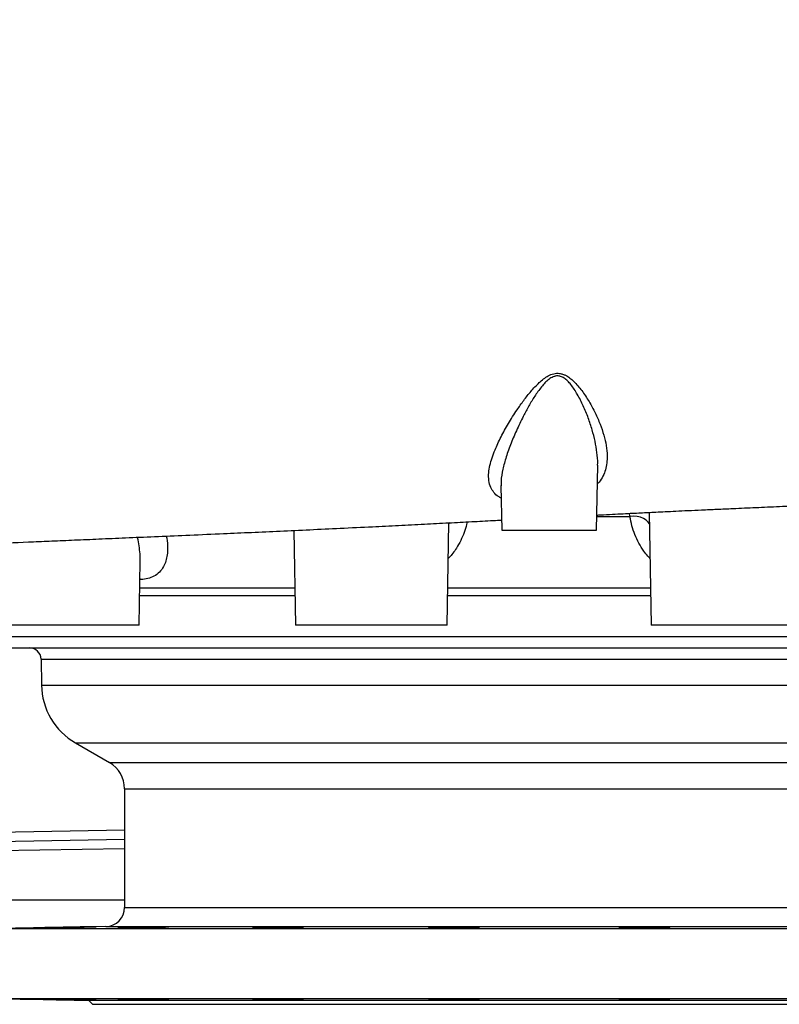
# Model space of a CAD drawing. Header units: millimetres. Extents: x 7192 to 13285, y 1378 to 18140.
# Tile 2 of 10: x 9250 to 11253, y 1378 to 3974. Entities that reach past the tile are written whole.
import ezdxf

# ---------------------------------------------------------------- set-up
doc = ezdxf.new("R2010")
doc.units = ezdxf.units.MM
doc.header["$LTSCALE"] = 5

msp = doc.modelspace()

# ---------------------------------------------------------------- linework, layer by layer
at = {"color": 7, "linetype": 'Continuous', "lineweight": 25}
for p, q in [((10771.3, 2627.8), (10774.3, 2799.8)), ((10519.2, 2745.5), (10521.3, 2627.8)), ((10910.2, 2675), (10915.4, 2377.8)), ((9972.8, 2627.4), (9977.2, 2377.8)), ((10377.2, 2377.8), (10381.9, 2647.4)), ((10521.3, 2627.8), (10771.3, 2627.8)), ((9564.7, 2377.8), (9567.6, 2546.3)), ((9564.7, 2377.8), (9164.7, 2377.8)), ((10377.2, 2377.8), (9977.2, 2377.8)), ((11315.4, 2377.8), (10915.4, 2377.8)), ((9183.3, 2317.8), (11567.2, 2317.8)), ((9305.8, 2288.3), (9307, 2219.6)), ((9397, 2066.9), (9486.3, 2015.3)), ((9526.3, 1946), (9526.3, 1633.1)), ((8995.4, 1803.7), (9526.3, 1812.9)), ((9526.3, 1652.8), (8995.4, 1652.8)), ((9477.2, 1583.1), (9171.3, 1577.8)), ((9171.3, 1577.8), (12121.3, 1577.8)), ((9171.3, 1392.8), (9430.8, 1388.3)), ((9171.3, 1392.8), (12121.3, 1392.8)), ((9430.8, 1388.3), (9441.3, 1377.8)), ((9430.8, 1388.3), (11861.8, 1388.3)), ((9441.3, 1377.8), (11851.3, 1377.8))]:
    msp.add_line(p, q, dxfattribs=at)
at = {"color": 8, "linetype": 'Continuous', "lineweight": 25}
for p, q in [((10771.9, 2664.1), (10859.4, 2664.1)), ((10859.4, 2664.1), (10858.1, 2672.3)), ((10381.8, 2644.4), (10383.9, 2647.9)), ((9566.4, 2476.4), (9975.5, 2476.4)), ((10378.9, 2476.4), (10913.7, 2476.4)), ((9566, 2455.7), (9975.8, 2455.7)), ((10378.5, 2455.7), (10914, 2455.7)), ((9153.3, 2347.3), (12139.3, 2347.3)), ((9305.8, 2288.3), (11480.9, 2288.3)), ((9307, 2219.6), (11484.1, 2219.6)), ((9397, 2066.9), (11895.6, 2066.9)), ((9486.3, 2015.3), (11806.3, 2015.3)), ((9526.3, 1946), (11766.3, 1946)), ((9003.2, 1828.8), (9526.3, 1837.9)), ((9526.3, 1787.9), (8995.4, 1778.7)), ((9526.3, 1633.1), (11766.3, 1633.1)), ((9477.2, 1583.1), (11815.4, 1583.1))]:
    msp.add_line(p, q, dxfattribs=at)
at = {"color": 8, "linetype": 'Continuous', "lineweight": 25, "flags": 128}
msp.add_lwpolyline([(10910.7, 2644.4), (10907.6, 2649.4), (10902.2, 2654.7), (10895.4, 2659.1), (10887.4, 2662.3), (10878.5, 2664.3), (10869, 2664.9), (10859.4, 2664.1)], dxfattribs=at)
at = {"color": 7, "linetype": 'Continuous', "lineweight": 25, "flags": 128}
msp.add_lwpolyline([(9316.2, 1579.9), (9316.5, 1579.9), (9318.7, 1579.9), (9322.8, 1579.9), (9328.6, 1580), (9335.9, 1580.1), (9344.6, 1580.2), (9354.4, 1580.4), (9365.1, 1580.5), (9376.2, 1580.7), (9387.6, 1580.9), (9398.9, 1581.1), (9409.7, 1581.3), (9419.8, 1581.5), (9428.8, 1581.7), (9436.6, 1581.8), (9442.8, 1582), (9447.4, 1582.1), (9450.2, 1582.2), (9451, 1582.2), (9450, 1582.3), (9447, 1582.2), (9442.3, 1582.2), (9435.9, 1582.1), (9428, 1582), (9418.9, 1581.9), (9408.7, 1581.7), (9397.8, 1581.5), (9386.6, 1581.3), (9375.2, 1581.1), (9364.1, 1580.9), (9353.5, 1580.7), (9343.8, 1580.6), (9335.2, 1580.4), (9327.9, 1580.2), (9321.2, 1580.1), (9321.2, 1580.1)], dxfattribs=at)
at = {"color": 7, "linetype": 'Continuous', "lineweight": 25}
for centre, radius, start, end in [((9275.8, 2287.8), 30, 1, 90), ((9487, 2222.8), 180, 181, 240), ((9446.3, 1946), 80, 0, 60), ((9476.3, 1633.1), 50, 271, 0)]:
    msp.add_arc(centre, radius, start, end, dxfattribs=at)
for points, knots in [([(13142.1, 3759.8), (13140.5, 3764.7), (13134.7, 3782.9), (13120.3, 3813.3), (13100.5, 3847.5), (13078.9, 3877.6), (13056.6, 3903.6), (13031.7, 3928.3), (13004.8, 3950.7), (12976.5, 3970.4), (12950.5, 3985.5), (12927.3, 3997), (12908, 4005.4), (12891.1, 4011.8), (12878, 4016.3), (12869, 4019.1), (12861.4, 4021.3), (12855.1, 4023.1), (12848.9, 4024.8), (12841.3, 4026.7), (12831.7, 4029), (12821.1, 4031.3), (12811.1, 4033.3), (12801.5, 4035.1), (12792, 4036.8), (12783.1, 4038.3), (12773.7, 4039.7), (12763.7, 4041.1), (12753.1, 4042.6), (12742.1, 4044), (12731.6, 4045.3), (12721.5, 4046.4), (12710.7, 4047.6), (12698.1, 4048.9), (12683.6, 4050.4), (12668.3, 4051.8), (12653, 4053.2), (12637.7, 4054.5), (12622.6, 4055.7), (12608, 4056.9), (12591.4, 4058.1), (12573, 4059.5), (12552.8, 4060.9), (12532.8, 4062.2), (12511.3, 4063.6), (12486.9, 4065.1), (12459, 4066.8), (12427.5, 4068.6), (12392.7, 4070.5), (12351.5, 4072.7), (12303.6, 4075.1), (12248.5, 4077.7), (12189.6, 4080.4), (12131.4, 4082.9), (12074.7, 4085.2), (12020.3, 4087.3), (11965, 4089.4), (11910.2, 4091.3), (11857.6, 4093.1), (11807.7, 4094.8), (11761.1, 4096.4), (11717.9, 4097.8), (11674.4, 4099.3), (11628.5, 4100.9), (11578.1, 4102.6), (11524.6, 4104.5), (11468.9, 4106.5), (11412, 4108.6), (11354.4, 4110.9), (11302.3, 4113), (11255.1, 4115), (11212.8, 4116.8), (11167.5, 4118.8), (11118.6, 4121), (11055.9, 4123.6), (10980, 4127), (10892.4, 4131.1), (10803.2, 4135.7), (10712.7, 4140.3), (10621.8, 4145), (10527.4, 4149.8), (10430.3, 4154.8), (10330.4, 4159.9), (10232, 4164.8), (10136.1, 4169.5), (10043, 4174), (9952.1, 4178.4), (9862, 4182.6), (9772.5, 4186.6), (9684, 4190.6), (9597.4, 4194.4), (9513.2, 4198.1), (9428.6, 4201.8), (9343.8, 4205.6), (9259.1, 4209.3), (9179.8, 4212.7), (9106.1, 4215.8), (9038, 4218.7), (8978.1, 4221.3), (8923.4, 4223.6), (8870.9, 4225.8), (8815.3, 4228.1), (8757, 4230.6), (8696.2, 4233.1), (8630.8, 4235.9), (8563.4, 4238.8), (8496.5, 4241.8), (8434.6, 4244.5), (8377.7, 4247.2), (8325.4, 4249.6), (8281.6, 4251.8), (8244.9, 4253.6), (8214.4, 4255.2), (8186.1, 4256.7), (8159.8, 4258.2), (8135.6, 4259.6), (8113, 4260.9), (8091.6, 4262.2), (8073.8, 4263.4), (8058.9, 4264.4), (8046.7, 4265.2), (8035.3, 4266), (8025.9, 4266.7), (8018.5, 4267.3), (8012.9, 4267.8), (8008.2, 4268.1), (8004.3, 4268.5), (8000.8, 4268.8), (7997.5, 4269.1), (7994.3, 4269.4), (7991.5, 4269.7), (7989.4, 4269.9), (7988.3, 4270), (7988.5, 4270), (7988.6, 4270)], [0, 0, 0, 0, 0.002071, 0.007774, 0.013713, 0.018325, 0.023073, 0.027953, 0.032925, 0.038023, 0.043291, 0.046918, 0.050568, 0.053776, 0.056507, 0.058834, 0.060796, 0.062405, 0.064233, 0.066653, 0.069868, 0.073527, 0.077452, 0.081268, 0.084644, 0.088464, 0.092281, 0.096297, 0.100822, 0.105368, 0.109528, 0.113293, 0.11703, 0.12209, 0.127663, 0.133091, 0.138367, 0.143489, 0.148358, 0.152942, 0.157241, 0.163544, 0.169268, 0.174522, 0.180235, 0.186675, 0.193714, 0.201446, 0.209794, 0.218384, 0.229676, 0.24125, 0.253111, 0.265264, 0.275021, 0.284965, 0.294969, 0.30441, 0.313357, 0.321635, 0.329244, 0.336183, 0.342454, 0.349986, 0.357763, 0.36586, 0.374518, 0.382976, 0.391255, 0.399911, 0.405674, 0.411685, 0.418035, 0.425078, 0.432838, 0.444748, 0.45682, 0.469136, 0.481664, 0.49417, 0.506495, 0.520226, 0.533753, 0.547119, 0.560194, 0.572823, 0.585163, 0.59748, 0.609906, 0.622332, 0.634726, 0.646998, 0.65907, 0.672339, 0.685272, 0.697563, 0.70919, 0.720162, 0.730487, 0.738708, 0.74767, 0.757374, 0.767819, 0.779007, 0.79094, 0.805122, 0.818979, 0.83243, 0.845473, 0.858109, 0.87034, 0.879252, 0.887985, 0.89655, 0.904911, 0.913064, 0.921011, 0.929028, 0.937555, 0.943164, 0.948973, 0.954978, 0.960702, 0.964739, 0.968375, 0.971612, 0.974671, 0.977641, 0.981146, 0.985184, 0.989623, 0.993825, 0.998839, 1, 1, 1, 1]), ([(10772, 2667.8), (10775.3, 2668), (10789.1, 2668.7), (10812.2, 2669.9), (10840.4, 2671.4), (10865.2, 2672.7), (10887.1, 2673.8), (10907.7, 2674.8), (10929.1, 2675.9), (10953.4, 2677.1), (10981.6, 2678.4), (11013.8, 2679.9), (11050, 2681.6), (11089.7, 2683.3), (11137.2, 2685.4), (11192, 2687.9), (11255.2, 2690.7), (11319.5, 2693.4), (11390.7, 2696.3), (11467.6, 2699.2), (11549.8, 2702.2), (11630.8, 2705), (11710.5, 2707.6), (11788.7, 2710.2), (11864.3, 2712.8), (11935.3, 2715.2), (12000.1, 2717.6), (12058.5, 2719.8), (12111.2, 2721.9), (12155.5, 2723.8), (12192.4, 2725.4), (12223.1, 2726.8), (12252.2, 2728.2), (12285.4, 2729.7), (12324.2, 2731.7), (12368.7, 2733.9), (12414.6, 2736.4), (12455.3, 2738.7), (12489.8, 2740.7), (12517.2, 2742.4), (12542, 2744), (12564.2, 2745.5), (12583.9, 2746.9), (12601.8, 2748.2), (12619.2, 2749.5), (12637, 2750.9), (12655.7, 2752.5), (12672, 2753.9), (12685.2, 2755.1), (12694.9, 2756.1), (12703.8, 2757), (12712.2, 2757.8), (12720.6, 2758.7), (12729.8, 2759.8), (12739.8, 2761), (12751.5, 2762.4), (12763.9, 2764.1), (12776.6, 2765.9), (12787.7, 2767.7), (12796.5, 2769.2), (12803.7, 2770.5), (12809.5, 2771.5), (12815.4, 2772.7), (12822.1, 2774.1), (12830.4, 2775.9), (12839.5, 2778), (12848.4, 2780.3), (12856.5, 2782.5), (12863.8, 2784.6), (12871.2, 2786.8), (12879.3, 2789.4), (12889.1, 2792.8), (12900.7, 2797.1), (12915.6, 2803.1), (12934.8, 2811.8), (12957.5, 2823.7), (12983.2, 2839.4), (13008.4, 2857.6), (13033.1, 2878.5), (13056.3, 2901.5), (13080.3, 2929.4), (13104, 2963.2), (13126, 3002.6), (13136.9, 3030.9), (13142.2, 3044.8)], [0, 0, 0, 0, 0.002871, 0.012033, 0.020213, 0.027428, 0.033736, 0.039385, 0.045357, 0.052449, 0.060693, 0.070128, 0.080801, 0.092784, 0.105607, 0.123757, 0.142754, 0.162626, 0.182586, 0.208638, 0.234839, 0.261187, 0.287681, 0.314318, 0.341096, 0.367114, 0.390993, 0.413271, 0.433956, 0.453053, 0.466945, 0.479856, 0.491931, 0.504461, 0.523652, 0.544423, 0.566799, 0.590808, 0.606686, 0.622167, 0.63655, 0.649845, 0.662062, 0.673206, 0.68431, 0.696439, 0.709709, 0.724494, 0.732316, 0.739973, 0.747098, 0.753692, 0.76012, 0.767614, 0.776274, 0.785176, 0.797219, 0.80817, 0.81764, 0.825638, 0.830372, 0.835077, 0.839754, 0.84462, 0.850715, 0.85668, 0.862744, 0.867843, 0.871971, 0.875677, 0.879799, 0.884354, 0.890165, 0.896402, 0.903096, 0.913076, 0.92279, 0.932341, 0.941845, 0.951409, 0.961052, 0.974035, 0.98717, 1, 1, 1, 1]), ([(7992.7, 2535.9), (7992.7, 2535.9), (7992.5, 2535.8), (7993.3, 2535.9), (7994.6, 2536.1), (7996.6, 2536.3), (7999.3, 2536.6), (8002.9, 2536.9), (8007.6, 2537.3), (8013, 2537.8), (8018.8, 2538.3), (8024.6, 2538.8), (8030.2, 2539.2), (8035.6, 2539.6), (8040.7, 2540), (8045.7, 2540.4), (8050.8, 2540.8), (8056.3, 2541.1), (8062.7, 2541.6), (8070, 2542.1), (8080.1, 2542.8), (8093, 2543.6), (8108.6, 2544.6), (8125.9, 2545.6), (8144.5, 2546.7), (8164.5, 2547.8), (8184.7, 2548.9), (8208.2, 2550.2), (8236.9, 2551.7), (8272.1, 2553.5), (8312.1, 2555.5), (8353.8, 2557.5), (8396.5, 2559.5), (8439.6, 2561.4), (8485.5, 2563.5), (8537, 2565.8), (8592.8, 2568.2), (8652.3, 2570.8), (8710.5, 2573.3), (8767, 2575.7), (8821.7, 2578), (8874.1, 2580.2), (8924.1, 2582.3), (8989.8, 2585), (9073.5, 2588.5), (9178.1, 2592.9), (9268, 2596.8), (9343, 2600), (9403.1, 2602.5), (9468.4, 2605.3), (9539.5, 2608.4), (9616.6, 2611.7), (9699.8, 2615.2), (9781.9, 2618.8), (9861.4, 2622.3), (9937.3, 2625.7), (10015.5, 2629.3), (10096.6, 2633.2), (10174.8, 2637), (10248.8, 2640.6), (10315.9, 2644), (10380.2, 2647.3), (10440.8, 2650.4), (10487.3, 2652.9), (10513.5, 2654.2), (10520.8, 2654.6)], [0, 0, 0, 0, 0.0026562, 0.0102117, 0.01727, 0.0241093, 0.030776, 0.0383375, 0.0468632, 0.0563592, 0.0645034, 0.0724797, 0.0796651, 0.0860558, 0.0916481, 0.0972492, 0.1020612, 0.1073925, 0.1133715, 0.120001, 0.127284, 0.1399285, 0.1524082, 0.164209, 0.1789403, 0.1924308, 0.204928, 0.2181192, 0.2362961, 0.2560086, 0.2772551, 0.3000341, 0.3190068, 0.3389245, 0.359732, 0.3802348, 0.4051895, 0.4288766, 0.4513031, 0.472474, 0.4923926, 0.5110609, 0.5284793, 0.5447682, 0.5785292, 0.6123838, 0.6463553, 0.6634668, 0.6819338, 0.7018405, 0.7232166, 0.7460791, 0.7702805, 0.7957195, 0.8164621, 0.8377492, 0.8595555, 0.8820254, 0.9055432, 0.9247448, 0.9435412, 0.9613256, 0.9781035, 0.9939329, 1, 1, 1, 1]), ([(9508.3, 1580.1), (9508.5, 1580.1), (9508.8, 1580), (9511.8, 1579.9), (9516.5, 1579.9), (9522.8, 1579.9), (9530.7, 1579.9), (9539.8, 1580), (9550, 1580.1), (9560.9, 1580.2), (9572.2, 1580.3), (9583.6, 1580.5), (9594.8, 1580.7), (9605.5, 1580.9), (9615.3, 1581.1), (9624, 1581.3), (9631.3, 1581.5), (9637.1, 1581.7), (9641, 1581.8), (9643.1, 1582), (9643.1, 1582), (9643, 1582)], [0, 0, 0, 0, 0.053684, 0.107368, 0.161051, 0.214735, 0.268417, 0.322098, 0.375781, 0.429463, 0.483151, 0.536839, 0.590534, 0.644229, 0.69793, 0.751632, 0.805337, 0.859042, 0.912744, 0.966446, 1, 1, 1, 1]), ([(9863.6, 1580.4), (9863.5, 1580.4), (9863.2, 1580.3), (9864.4, 1580.2), (9867.1, 1580.1), (9868.6, 1580.1)], [0, 0, 0, 0, 0.033824, 0.463692, 1, 1, 1, 1]), ([(9998, 1581.8), (9997.4, 1581.9), (9996.1, 1582), (9991.8, 1582.1), (9986, 1582.2), (9978.6, 1582.2), (9969.8, 1582.3), (9959.9, 1582.2), (9949.2, 1582.2), (9937.9, 1582.1), (9926.5, 1582), (9915.2, 1581.9), (9904.4, 1581.7), (9894.3, 1581.5), (9885.2, 1581.3), (9877.5, 1581.1), (9871.3, 1580.9), (9866.6, 1580.7), (9865.1, 1580.6), (9864.3, 1580.6)], [0, 0, 0, 0, 0.0588352, 0.1176629, 0.1764905, 0.2353087, 0.2941269, 0.3529384, 0.4117498, 0.4705605, 0.5293713, 0.5881879, 0.6470045, 0.7058304, 0.7646563, 0.8234905, 0.8823246, 0.9411623, 1, 1, 1, 1]), ([(9868.6, 1580.1), (9870.3, 1580.1), (9873.5, 1580), (9880.5, 1579.9), (9888.8, 1579.9), (9898.3, 1579.9), (9908.7, 1579.9), (9919.8, 1580), (9931.2, 1580.1), (9942.5, 1580.2), (9953.6, 1580.3), (9964, 1580.5), (9973.5, 1580.7), (9981.8, 1580.9), (9988.6, 1581.1), (9993.8, 1581.3), (9997.1, 1581.5), (9998.6, 1581.6), (9998.3, 1581.7), (9998.3, 1581.7)], [0, 0, 0, 0, 0.061354, 0.1227081, 0.1840623, 0.2454164, 0.3067679, 0.3681193, 0.4294719, 0.4908245, 0.552183, 0.6135415, 0.6749084, 0.7362754, 0.7976499, 0.8590244, 0.9204024, 0.9817804, 1, 1, 1, 1]), ([(10327.8, 1580.8), (10327.8, 1580.8), (10327.6, 1580.7), (10329.3, 1580.6), (10332.8, 1580.4), (10338.6, 1580.2), (10344.2, 1580.1), (10347.4, 1580.1)], [0, 0, 0, 0, 0.087321, 0.302196, 0.517063, 0.731929, 1, 1, 1, 1]), ([(10347.4, 1580.1), (10350.1, 1580.1), (10353, 1580), (10359.1, 1580), (10362.4, 1580), (10369.3, 1579.9), (10372.9, 1579.9), (10380.1, 1579.9), (10383.8, 1579.9), (10391.5, 1579.9), (10395.3, 1579.9), (10402.8, 1580), (10406.5, 1580), (10414, 1580), (10417.6, 1580.1), (10424.6, 1580.1), (10428, 1580.2), (10434.4, 1580.3), (10437.5, 1580.3), (10443.1, 1580.4), (10445.7, 1580.5), (10450.4, 1580.6), (10452.5, 1580.6), (10456.1, 1580.8), (10457.7, 1580.8), (10460.2, 1581), (10461.1, 1581), (10462.3, 1581.2), (10462.6, 1581.2), (10462.6, 1581.4), (10462.2, 1581.4), (10460.9, 1581.5), (10460, 1581.6), (10457.4, 1581.7), (10454.3, 1581.8), (10450, 1581.9), (10445.2, 1582), (10442.6, 1582.1), (10436.9, 1582.1), (10433.9, 1582.2), (10427.3, 1582.2), (10423.9, 1582.2), (10416.9, 1582.2), (10413.3, 1582.3), (10405.8, 1582.3), (10402.1, 1582.3), (10394.5, 1582.2), (10390.7, 1582.2), (10383.1, 1582.2), (10379.4, 1582.1), (10372.2, 1582.1), (10368.7, 1582), (10361.8, 1582), (10358.5, 1581.9), (10352.4, 1581.8), (10349.6, 1581.8), (10344.2, 1581.6), (10341.8, 1581.6), (10337.5, 1581.5), (10335.6, 1581.4), (10332.3, 1581.3), (10329.7, 1581.1), (10328.3, 1581), (10327.9, 1580.9)], [0, 0, 0, 0, 0.03125, 0.03125, 0.0625, 0.0625, 0.09375, 0.09375, 0.125, 0.125, 0.15625, 0.15625, 0.1875, 0.1875, 0.21875, 0.21875, 0.25, 0.25, 0.28125, 0.28125, 0.3125, 0.3125, 0.34375, 0.34375, 0.375, 0.375, 0.40625, 0.40625, 0.4375, 0.4375, 0.46875, 0.46875, 0.5, 0.5, 0.53125, 0.5625, 0.5625, 0.59375, 0.59375, 0.625, 0.625, 0.65625, 0.65625, 0.6875, 0.6875, 0.71875, 0.71875, 0.75, 0.75, 0.78125, 0.78125, 0.8125, 0.8125, 0.84375, 0.84375, 0.875, 0.875, 0.90625, 0.90625, 0.9375, 0.9375, 0.96875, 1, 1, 1, 1]), ([(10964.8, 1580.9), (10964.6, 1581), (10963.9, 1581), (10962.3, 1581.1), (10961.7, 1581.2), (10960.3, 1581.3), (10959.4, 1581.3), (10956.7, 1581.4), (10954.5, 1581.5), (10950.8, 1581.6), (10949.4, 1581.6), (10946.6, 1581.7), (10945.1, 1581.7), (10940.4, 1581.8), (10937, 1581.9), (10931.6, 1581.9), (10929.7, 1582), (10925.9, 1582), (10924, 1582), (10918, 1582.1), (10913.9, 1582.1), (10907.6, 1582.2), (10905.4, 1582.2), (10901.2, 1582.2), (10896.9, 1582.2), (10892.7, 1582.2), (10888.4, 1582.3), (10886.3, 1582.3), (10880, 1582.3), (10875.9, 1582.2), (10870, 1582.2), (10868.1, 1582.2), (10864.3, 1582.2), (10862.4, 1582.2), (10857, 1582.1), (10853.7, 1582.1), (10849.1, 1582), (10847.6, 1582), (10844.8, 1582), (10843.5, 1581.9), (10839.8, 1581.9), (10837.7, 1581.8), (10835.1, 1581.7), (10834.3, 1581.7), (10832.9, 1581.6), (10832.3, 1581.6), (10830.8, 1581.5), (10830.2, 1581.4), (10830, 1581.3)], [0, 0, 0, 0, 0.0625, 0.0625, 0.09375, 0.09375, 0.125, 0.125, 0.1875, 0.1875, 0.21875, 0.21875, 0.25, 0.25, 0.3125, 0.3125, 0.34375, 0.34375, 0.375, 0.375, 0.4375, 0.4375, 0.46875, 0.46875, 0.5, 0.53125, 0.53125, 0.5625, 0.5625, 0.625, 0.625, 0.65625, 0.65625, 0.6875, 0.6875, 0.75, 0.75, 0.78125, 0.78125, 0.8125, 0.8125, 0.875, 0.875, 0.90625, 0.90625, 0.9375, 0.9375, 1, 1, 1, 1]), ([(10830.2, 1581.3), (10830.2, 1581.2), (10830.3, 1581.1), (10832.6, 1580.9), (10836.7, 1580.7), (10842.7, 1580.6), (10850.2, 1580.4), (10859.7, 1580.2), (10867.4, 1580.1), (10871.6, 1580.1)], [0, 0, 0, 0, 0.105192, 0.248411, 0.39164, 0.534868, 0.678091, 0.821313, 1, 1, 1, 1]), ([(10871.6, 1580.1), (10875.2, 1580.1), (10882.4, 1580), (10893.7, 1579.9), (10905.1, 1579.9), (10916.3, 1579.9), (10927, 1579.9), (10936.8, 1580), (10945.5, 1580.1), (10952.9, 1580.2), (10958.7, 1580.3), (10962.7, 1580.5), (10964.8, 1580.7), (10964.8, 1580.8), (10964.7, 1580.8)], [0, 0, 0, 0, 0.085895, 0.17179, 0.257686, 0.343581, 0.429472, 0.515364, 0.601257, 0.68715, 0.773052, 0.858953, 0.944866, 1, 1, 1, 1]), ([(9321.2, 1390.5), (9319.5, 1390.6), (9318.2, 1390.6), (9316.9, 1390.6), (9316.6, 1390.7), (9316.1, 1390.7), (9316, 1390.7), (9316, 1390.7), (9316.5, 1390.7), (9317.7, 1390.7), (9318.3, 1390.7), (9319.6, 1390.7), (9320.3, 1390.7), (9322.9, 1390.7), (9324.9, 1390.7), (9328.6, 1390.6), (9330, 1390.6), (9332.8, 1390.6), (9335.7, 1390.5), (9339, 1390.5), (9342.4, 1390.4), (9344.2, 1390.4), (9349.7, 1390.3), (9353.6, 1390.3), (9359.7, 1390.2), (9361.8, 1390.1), (9366, 1390.1), (9368.2, 1390), (9374.7, 1389.9), (9379.1, 1389.9), (9385.7, 1389.8), (9387.9, 1389.7), (9392.3, 1389.6), (9394.5, 1389.6), (9401, 1389.5), (9405.2, 1389.4), (9413.4, 1389.3), (9417.3, 1389.2), (9422.8, 1389.1), (9424.6, 1389), (9428, 1389), (9429.7, 1388.9), (9434.4, 1388.8), (9437.2, 1388.8), (9440.8, 1388.7), (9442, 1388.7), (9444.1, 1388.6), (9445, 1388.6), (9447.6, 1388.5), (9448.9, 1388.5), (9450.2, 1388.4), (9450.5, 1388.4), (9450.9, 1388.4), (9451.1, 1388.4), (9450.9, 1388.4), (9450.5, 1388.4), (9450.2, 1388.4), (9448.9, 1388.4), (9447.6, 1388.4), (9445.1, 1388.4), (9444.1, 1388.4), (9442, 1388.4), (9440.9, 1388.4), (9437.2, 1388.5), (9434.4, 1388.5), (9429.7, 1388.6), (9428.1, 1388.6), (9424.7, 1388.7), (9422.9, 1388.7), (9417.4, 1388.8), (9413.5, 1388.8), (9407.4, 1388.9), (9405.3, 1389), (9401, 1389), (9398.9, 1389.1), (9394.6, 1389.1), (9392.4, 1389.2), (9388, 1389.3), (9385.8, 1389.3), (9379.1, 1389.4), (9374.8, 1389.5), (9366.1, 1389.6), (9361.8, 1389.7), (9353.7, 1389.9), (9349.8, 1389.9), (9344.3, 1390), (9342.5, 1390.1), (9339, 1390.1), (9335.8, 1390.2), (9332.8, 1390.3), (9330, 1390.3), (9328.7, 1390.4), (9325, 1390.4), (9322.9, 1390.5), (9321.2, 1390.5)], [0, 0, 0, 0, 0.03125, 0.03125, 0.046875, 0.046875, 0.0625, 0.0625, 0.09375, 0.09375, 0.109375, 0.109375, 0.125, 0.125, 0.15625, 0.15625, 0.171875, 0.171875, 0.1875, 0.203125, 0.203125, 0.21875, 0.21875, 0.25, 0.25, 0.265625, 0.265625, 0.28125, 0.28125, 0.3125, 0.3125, 0.328125, 0.328125, 0.34375, 0.34375, 0.375, 0.375, 0.40625, 0.40625, 0.421875, 0.421875, 0.4375, 0.4375, 0.46875, 0.46875, 0.484375, 0.484375, 0.5, 0.5, 0.53125, 0.53125, 0.546875, 0.546875, 0.5625, 0.578125, 0.578125, 0.59375, 0.59375, 0.625, 0.625, 0.640625, 0.640625, 0.65625, 0.65625, 0.6875, 0.6875, 0.703125, 0.703125, 0.71875, 0.71875, 0.75, 0.75, 0.765625, 0.765625, 0.78125, 0.78125, 0.796875, 0.796875, 0.8125, 0.8125, 0.84375, 0.84375, 0.875, 0.875, 0.90625, 0.90625, 0.921875, 0.921875, 0.9375, 0.953125, 0.953125, 0.96875, 0.96875, 1, 1, 1, 1]), ([(9508.3, 1390.5), (9508.3, 1390.6), (9508.7, 1390.6), (9510, 1390.6), (9510.5, 1390.7), (9511.8, 1390.7), (9512.6, 1390.7), (9515.1, 1390.7), (9517.2, 1390.7), (9520.9, 1390.7), (9522.2, 1390.7), (9525, 1390.7), (9526.5, 1390.7), (9531.2, 1390.7), (9534.6, 1390.7), (9540.1, 1390.6), (9542, 1390.6), (9545.9, 1390.6), (9549.9, 1390.5), (9554, 1390.5), (9558.3, 1390.4), (9560.4, 1390.4), (9567, 1390.3), (9571.3, 1390.3), (9577.9, 1390.2), (9580.1, 1390.1), (9584.6, 1390.1), (9586.8, 1390), (9593.3, 1389.9), (9597.5, 1389.9), (9603.6, 1389.8), (9605.6, 1389.7), (9609.5, 1389.6), (9611.4, 1389.6), (9616.9, 1389.5), (9620.3, 1389.4), (9626.6, 1389.3), (9629.4, 1389.2), (9633.1, 1389.1), (9634.2, 1389), (9636.3, 1389), (9637.3, 1388.9), (9639.8, 1388.8), (9641.1, 1388.8), (9642.4, 1388.7), (9642.7, 1388.7), (9643.2, 1388.6), (9643.3, 1388.6), (9643.3, 1388.5), (9642.8, 1388.5), (9641.6, 1388.4), (9641, 1388.4), (9639.7, 1388.4), (9638.2, 1388.4), (9636.4, 1388.4), (9634.3, 1388.4), (9633.2, 1388.4), (9629.4, 1388.4), (9626.7, 1388.4), (9622, 1388.4), (9620.4, 1388.4), (9616.9, 1388.4), (9615.1, 1388.4), (9609.6, 1388.5), (9605.8, 1388.5), (9599.6, 1388.6), (9597.5, 1388.6), (9593.3, 1388.7), (9591.1, 1388.7), (9584.7, 1388.8), (9580.3, 1388.8), (9573.6, 1388.9), (9571.4, 1389), (9567, 1389), (9564.8, 1389.1), (9560.5, 1389.1), (9558.4, 1389.2), (9554.1, 1389.3), (9552, 1389.3), (9545.9, 1389.4), (9542, 1389.5), (9534.7, 1389.6), (9531.2, 1389.7), (9525, 1389.9), (9522.2, 1389.9), (9518.5, 1390), (9517.3, 1390.1), (9515.2, 1390.1), (9513.3, 1390.2), (9511.9, 1390.3), (9510.6, 1390.3), (9510, 1390.4), (9508.7, 1390.4), (9508.3, 1390.5), (9508.3, 1390.5)], [0, 0, 0, 0, 0.03125, 0.03125, 0.046875, 0.046875, 0.0625, 0.0625, 0.09375, 0.09375, 0.109375, 0.109375, 0.125, 0.125, 0.15625, 0.15625, 0.171875, 0.171875, 0.1875, 0.203125, 0.203125, 0.21875, 0.21875, 0.25, 0.25, 0.265625, 0.265625, 0.28125, 0.28125, 0.3125, 0.3125, 0.328125, 0.328125, 0.34375, 0.34375, 0.375, 0.375, 0.40625, 0.40625, 0.421875, 0.421875, 0.4375, 0.4375, 0.46875, 0.46875, 0.484375, 0.484375, 0.5, 0.5, 0.53125, 0.53125, 0.546875, 0.546875, 0.5625, 0.578125, 0.578125, 0.59375, 0.59375, 0.625, 0.625, 0.640625, 0.640625, 0.65625, 0.65625, 0.6875, 0.6875, 0.703125, 0.703125, 0.71875, 0.71875, 0.75, 0.75, 0.765625, 0.765625, 0.78125, 0.78125, 0.796875, 0.796875, 0.8125, 0.8125, 0.84375, 0.84375, 0.875, 0.875, 0.90625, 0.90625, 0.921875, 0.921875, 0.9375, 0.953125, 0.953125, 0.96875, 0.96875, 1, 1, 1, 1]), ([(9868.6, 1390.5), (9870.3, 1390.6), (9872.4, 1390.6), (9876.1, 1390.6), (9877.4, 1390.7), (9880.2, 1390.7), (9881.7, 1390.7), (9886.4, 1390.7), (9889.8, 1390.7), (9895.3, 1390.7), (9897.2, 1390.7), (9901.1, 1390.7), (9903.1, 1390.7), (9909.2, 1390.7), (9913.4, 1390.7), (9920, 1390.6), (9922.2, 1390.6), (9926.6, 1390.6), (9931, 1390.5), (9935.4, 1390.5), (9939.8, 1390.4), (9942, 1390.4), (9948.5, 1390.3), (9952.7, 1390.3), (9958.8, 1390.2), (9960.8, 1390.1), (9964.7, 1390.1), (9966.7, 1390), (9972.2, 1389.9), (9975.6, 1389.9), (9980.3, 1389.8), (9981.8, 1389.7), (9984.6, 1389.6), (9985.9, 1389.6), (9989.6, 1389.5), (9991.6, 1389.4), (9995, 1389.3), (9996.3, 1389.2), (9997.6, 1389.1), (9997.9, 1389), (9998.4, 1389), (9998.5, 1388.9), (9998.5, 1388.8), (9998.1, 1388.8), (9996.8, 1388.7), (9996.2, 1388.7), (9995, 1388.6), (9994.2, 1388.6), (9991.7, 1388.5), (9989.6, 1388.5), (9985.9, 1388.4), (9984.6, 1388.4), (9981.8, 1388.4), (9978.8, 1388.4), (9975.6, 1388.4), (9972.2, 1388.4), (9970.4, 1388.4), (9964.8, 1388.4), (9960.9, 1388.4), (9954.8, 1388.4), (9952.8, 1388.4), (9948.5, 1388.4), (9946.4, 1388.4), (9939.9, 1388.5), (9935.5, 1388.5), (9928.9, 1388.6), (9926.6, 1388.6), (9922.2, 1388.7), (9920, 1388.7), (9913.6, 1388.8), (9909.3, 1388.8), (9903.2, 1388.9), (9901.2, 1389), (9897.3, 1389), (9893.5, 1389.1), (9889.9, 1389.2), (9886.5, 1389.3), (9884.9, 1389.3), (9880.2, 1389.4), (9877.4, 1389.5), (9872.5, 1389.6), (9870.3, 1389.7), (9867, 1389.9), (9865.7, 1389.9), (9864.4, 1390), (9864, 1390.1), (9863.6, 1390.1), (9863.5, 1390.2), (9863.5, 1390.2), (9863.6, 1390.3), (9864, 1390.3), (9864.3, 1390.4), (9865.6, 1390.4), (9866.9, 1390.5), (9868.6, 1390.5)], [0, 0, 0, 0, 0.03125, 0.03125, 0.046875, 0.046875, 0.0625, 0.0625, 0.09375, 0.09375, 0.109375, 0.109375, 0.125, 0.125, 0.15625, 0.15625, 0.171875, 0.171875, 0.1875, 0.203125, 0.203125, 0.21875, 0.21875, 0.25, 0.25, 0.265625, 0.265625, 0.28125, 0.28125, 0.3125, 0.3125, 0.328125, 0.328125, 0.34375, 0.34375, 0.375, 0.375, 0.40625, 0.40625, 0.421875, 0.421875, 0.4375, 0.4375, 0.46875, 0.46875, 0.484375, 0.484375, 0.5, 0.5, 0.53125, 0.53125, 0.546875, 0.546875, 0.5625, 0.578125, 0.578125, 0.59375, 0.59375, 0.625, 0.625, 0.640625, 0.640625, 0.65625, 0.65625, 0.6875, 0.6875, 0.703125, 0.703125, 0.71875, 0.71875, 0.75, 0.75, 0.765625, 0.765625, 0.78125, 0.796875, 0.796875, 0.8125, 0.8125, 0.84375, 0.84375, 0.875, 0.875, 0.90625, 0.90625, 0.921875, 0.921875, 0.9375, 0.9375, 0.953125, 0.953125, 0.96875, 0.96875, 1, 1, 1, 1]), ([(10347.4, 1390.5), (10350.5, 1390.6), (10353.9, 1390.6), (10359.4, 1390.6), (10361.3, 1390.7), (10365.2, 1390.7), (10367.3, 1390.7), (10373.4, 1390.7), (10377.6, 1390.7), (10384.1, 1390.7), (10386.3, 1390.7), (10390.7, 1390.7), (10392.9, 1390.7), (10399.5, 1390.7), (10403.9, 1390.7), (10410.4, 1390.6), (10412.6, 1390.6), (10416.8, 1390.6), (10421, 1390.5), (10425, 1390.5), (10428.8, 1390.4), (10430.8, 1390.4), (10436.3, 1390.3), (10439.7, 1390.3), (10444.4, 1390.2), (10445.9, 1390.1), (10448.7, 1390.1), (10450, 1390), (10453.7, 1389.9), (10455.8, 1389.9), (10458.3, 1389.8), (10459.1, 1389.7), (10460.3, 1389.6), (10460.9, 1389.6), (10462.2, 1389.5), (10462.6, 1389.4), (10462.6, 1389.3), (10462.2, 1389.2), (10460.9, 1389.1), (10460.4, 1389), (10459.1, 1389), (10458.3, 1388.9), (10455.8, 1388.8), (10453.7, 1388.8), (10450, 1388.7), (10448.7, 1388.7), (10445.9, 1388.6), (10444.4, 1388.6), (10439.7, 1388.5), (10436.3, 1388.5), (10430.8, 1388.4), (10428.9, 1388.4), (10425, 1388.4), (10421, 1388.4), (10416.9, 1388.4), (10412.7, 1388.4), (10410.5, 1388.4), (10404, 1388.4), (10399.6, 1388.4), (10393, 1388.4), (10390.8, 1388.4), (10386.3, 1388.4), (10384.1, 1388.4), (10377.6, 1388.5), (10373.4, 1388.5), (10367.3, 1388.6), (10365.3, 1388.6), (10361.4, 1388.7), (10359.5, 1388.7), (10354, 1388.8), (10350.6, 1388.8), (10345.9, 1388.9), (10344.4, 1389), (10341.6, 1389), (10338.9, 1389.1), (10336.7, 1389.2), (10334.6, 1389.3), (10333.6, 1389.3), (10331.1, 1389.4), (10329.8, 1389.5), (10328.1, 1389.6), (10327.6, 1389.7), (10327.6, 1389.9), (10328, 1389.9), (10329.3, 1390), (10329.9, 1390.1), (10331.1, 1390.1), (10332.6, 1390.2), (10334.5, 1390.3), (10336.6, 1390.3), (10337.7, 1390.4), (10341.4, 1390.4), (10344.2, 1390.5), (10347.4, 1390.5)], [0, 0, 0, 0, 0.03125, 0.03125, 0.046875, 0.046875, 0.0625, 0.0625, 0.09375, 0.09375, 0.109375, 0.109375, 0.125, 0.125, 0.15625, 0.15625, 0.171875, 0.171875, 0.1875, 0.203125, 0.203125, 0.21875, 0.21875, 0.25, 0.25, 0.265625, 0.265625, 0.28125, 0.28125, 0.3125, 0.3125, 0.328125, 0.328125, 0.34375, 0.34375, 0.375, 0.375, 0.40625, 0.40625, 0.421875, 0.421875, 0.4375, 0.4375, 0.46875, 0.46875, 0.484375, 0.484375, 0.5, 0.5, 0.53125, 0.53125, 0.546875, 0.546875, 0.5625, 0.578125, 0.578125, 0.59375, 0.59375, 0.625, 0.625, 0.640625, 0.640625, 0.65625, 0.65625, 0.6875, 0.6875, 0.703125, 0.703125, 0.71875, 0.71875, 0.75, 0.75, 0.765625, 0.765625, 0.78125, 0.796875, 0.796875, 0.8125, 0.8125, 0.84375, 0.84375, 0.875, 0.875, 0.90625, 0.90625, 0.921875, 0.921875, 0.9375, 0.953125, 0.953125, 0.96875, 0.96875, 1, 1, 1, 1]), ([(10871.6, 1390.5), (10875.8, 1390.6), (10880, 1390.6), (10886.4, 1390.6), (10888.6, 1390.7), (10893, 1390.7), (10895.3, 1390.7), (10901.9, 1390.7), (10906.3, 1390.7), (10912.8, 1390.7), (10914.9, 1390.7), (10919.2, 1390.7), (10921.3, 1390.7), (10927.4, 1390.7), (10931.3, 1390.7), (10936.8, 1390.6), (10938.6, 1390.6), (10942, 1390.6), (10945.3, 1390.5), (10948.2, 1390.5), (10951, 1390.4), (10952.4, 1390.4), (10956.1, 1390.3), (10958.1, 1390.3), (10960.7, 1390.2), (10961.4, 1390.1), (10962.7, 1390.1), (10963.2, 1390), (10964.5, 1389.9), (10965, 1389.9), (10965, 1389.8), (10964.9, 1389.7), (10964.4, 1389.6), (10964.1, 1389.6), (10962.8, 1389.5), (10961.5, 1389.4), (10958.1, 1389.3), (10956.1, 1389.2), (10952.4, 1389.1), (10951.1, 1389), (10948.3, 1389), (10946.8, 1388.9), (10942.1, 1388.8), (10938.7, 1388.8), (10933.2, 1388.7), (10931.3, 1388.7), (10927.4, 1388.6), (10925.4, 1388.6), (10919.3, 1388.5), (10915, 1388.5), (10908.5, 1388.4), (10906.3, 1388.4), (10901.9, 1388.4), (10897.5, 1388.4), (10893.1, 1388.4), (10888.7, 1388.4), (10886.5, 1388.4), (10880, 1388.4), (10875.8, 1388.4), (10869.7, 1388.4), (10867.7, 1388.4), (10863.7, 1388.4), (10861.8, 1388.4), (10856.3, 1388.5), (10852.9, 1388.5), (10848.2, 1388.6), (10846.7, 1388.6), (10843.9, 1388.7), (10842.6, 1388.7), (10838.9, 1388.8), (10836.8, 1388.8), (10834.3, 1388.9), (10833.5, 1389), (10832.2, 1389), (10831.7, 1389.1), (10830.8, 1389.1), (10830.5, 1389.2), (10830.1, 1389.3), (10830, 1389.3), (10830, 1389.4), (10830.4, 1389.5), (10832.1, 1389.6), (10833.4, 1389.7), (10836.8, 1389.9), (10838.8, 1389.9), (10842.5, 1390), (10843.9, 1390.1), (10846.7, 1390.1), (10849.6, 1390.2), (10852.9, 1390.3), (10856.3, 1390.3), (10858.1, 1390.4), (10863.6, 1390.4), (10867.5, 1390.5), (10871.6, 1390.5)], [0, 0, 0, 0, 0.03125, 0.03125, 0.046875, 0.046875, 0.0625, 0.0625, 0.09375, 0.09375, 0.109375, 0.109375, 0.125, 0.125, 0.15625, 0.15625, 0.171875, 0.171875, 0.1875, 0.203125, 0.203125, 0.21875, 0.21875, 0.25, 0.25, 0.265625, 0.265625, 0.28125, 0.28125, 0.3125, 0.3125, 0.328125, 0.328125, 0.34375, 0.34375, 0.375, 0.375, 0.40625, 0.40625, 0.421875, 0.421875, 0.4375, 0.4375, 0.46875, 0.46875, 0.484375, 0.484375, 0.5, 0.5, 0.53125, 0.53125, 0.546875, 0.546875, 0.5625, 0.578125, 0.578125, 0.59375, 0.59375, 0.625, 0.625, 0.640625, 0.640625, 0.65625, 0.65625, 0.6875, 0.6875, 0.703125, 0.703125, 0.71875, 0.71875, 0.75, 0.75, 0.765625, 0.765625, 0.78125, 0.78125, 0.796875, 0.796875, 0.8125, 0.8125, 0.84375, 0.84375, 0.875, 0.875, 0.90625, 0.90625, 0.921875, 0.921875, 0.9375, 0.953125, 0.953125, 0.96875, 0.96875, 1, 1, 1, 1])]:
    msp.add_open_spline(points, degree=3, knots=knots, dxfattribs=at)
at = {"color": 8, "linetype": 'Continuous', "lineweight": 25}
for points, knots in [([(10519.8, 2712.8), (10517.4, 2714), (10509.4, 2717.9), (10500.1, 2727.1), (10491, 2741.1), (10486.5, 2758.6), (10486.4, 2778.4), (10489.7, 2798.7), (10495.4, 2818.8), (10504.8, 2843.8), (10518.9, 2874.1), (10538.5, 2909.5), (10559.1, 2941.6), (10578.9, 2970.2), (10598, 2994.6), (10615.8, 3013.5), (10631.3, 3027), (10643.9, 3035.4), (10658.2, 3041.4), (10671.5, 3042.2), (10682, 3039.7), (10691.3, 3035.8), (10701.3, 3029.4), (10712, 3019.9), (10722.4, 3008.7), (10736.3, 2991.1), (10752.1, 2967.3), (10768.1, 2937.4), (10781, 2907.7), (10790.9, 2878.8), (10797.4, 2850.9), (10799.8, 2826.3), (10798.8, 2805.1), (10795.4, 2787.2), (10788.6, 2770.3), (10781.4, 2757.7), (10775, 2751.4), (10773.4, 2749.8)], [0, 0, 0, 0, 0.012352, 0.041181, 0.07003, 0.105248, 0.140511, 0.170693, 0.200982, 0.231209, 0.27977, 0.328542, 0.377176, 0.411408, 0.445678, 0.479784, 0.496069, 0.512308, 0.528793, 0.545495, 0.554833, 0.564189, 0.579389, 0.594633, 0.613141, 0.631662, 0.672857, 0.71418, 0.755414, 0.795056, 0.83479, 0.874367, 0.903048, 0.9318, 0.960436, 0.9898, 1, 1, 1, 1]), ([(10774, 2799.8), (10774.1, 2801.2), (10775, 2811.7), (10772.7, 2832.7), (10768, 2862.2), (10760, 2892.7), (10749.8, 2923.9), (10736.9, 2955.6), (10721.8, 2985.3), (10707.7, 3007.4), (10695.4, 3021.4), (10686.5, 3029), (10678.5, 3033), (10670.9, 3034.8), (10665.2, 3034.8), (10656.9, 3032.8), (10647.8, 3027.9), (10637.5, 3019), (10624.6, 3004.6), (10609.9, 2984.5), (10594.4, 2958.8), (10578.3, 2928.8), (10561.5, 2895), (10545.5, 2857.6), (10532.7, 2821.9), (10523.6, 2788.5), (10519.1, 2762.9), (10519.6, 2749.2), (10519.7, 2745.1)], [0, 0, 0, 0, 0.008156, 0.061265, 0.114532, 0.167709, 0.223027, 0.27843, 0.333696, 0.382005, 0.401016, 0.419949, 0.435868, 0.44172, 0.455525, 0.460731, 0.480151, 0.500537, 0.521001, 0.566299, 0.611788, 0.657245, 0.722668, 0.788227, 0.853576, 0.913628, 0.973605, 1, 1, 1, 1]), ([(10430.2, 2649.9), (10429.7, 2647.5), (10427.7, 2637.9), (10422.2, 2621.3), (10413.4, 2600.5), (10400.4, 2578.1), (10389.2, 2562.3), (10380.8, 2554), (10380.2, 2553.5)], [0, 0, 0, 0, 0.069531, 0.275356, 0.485549, 0.695699, 0.981402, 1, 1, 1, 1]), ([(10912.3, 2553.7), (10910.5, 2555.6), (10904.6, 2561.7), (10894.5, 2575), (10882.6, 2593.8), (10872.2, 2616.3), (10864.1, 2639.8), (10861, 2656), (10859.4, 2664.1)], [0, 0, 0, 0, 0.060623, 0.193143, 0.391921, 0.590757, 0.795365, 1, 1, 1, 1]), ([(9567.6, 2546.3), (9567.5, 2552.8), (9567.4, 2565.8), (9564.7, 2586.5), (9562.3, 2601), (9560.3, 2608.8), (9560.1, 2609.3)], [0, 0, 0, 0, 0.321248, 0.6472, 0.97801, 1, 1, 1, 1]), ([(9636.7, 2612.5), (9637.1, 2610.7), (9639.5, 2599.6), (9640.1, 2583), (9639, 2562.9), (9635.5, 2546.6), (9629.2, 2530.9), (9619, 2516.9), (9605, 2506.1), (9587.9, 2500.2), (9575.3, 2497.8), (9567.5, 2498.5), (9566.8, 2498.5)], [0, 0, 0, 0, 0.02997, 0.188314, 0.298384, 0.408646, 0.51856, 0.646772, 0.774807, 0.882009, 0.989148, 1, 1, 1, 1])]:
    msp.add_open_spline(points, degree=3, knots=knots, dxfattribs=at)
at = {"color": 7, "linetype": 'Continuous', "lineweight": 25}
msp.add_open_spline([(9321.2, 1580.1), (9319.7, 1580.1), (9317.4, 1580), (9316.3, 1580), (9316.1, 1579.9)], degree=3, dxfattribs=at)

doc.saveas('drawing.dxf')
